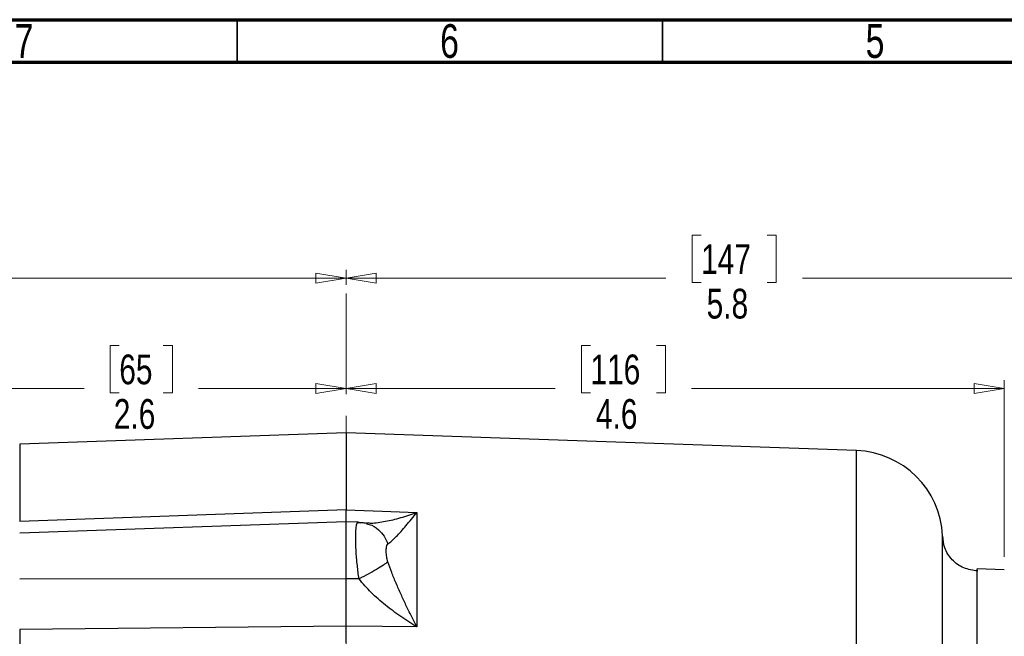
# Model space of a CAD drawing. Header units: inches. Extents: x 0.6 to 16.3, y 0.2 to 11.5.
# Tile 8 of 15: x 3.5 to 8.1, y 8.6 to 11.5. Entities that reach past the tile are written whole.
import ezdxf

# ---------------------------------------------------------------- set-up
doc = ezdxf.new("R2010")
doc.units = ezdxf.units.IN
doc.header["$MEASUREMENT"] = 0
doc.linetypes.add('CENTERX2', pattern=[0.8, 0.5, -0.1, 0.1, -0.1])
doc.styles.add('SLDTEXTSTYLE0', font='TXT', dxfattribs={"width": 0.75})
doc.dimstyles.new('SLDDIMSTYLE1', dxfattribs={"dimtxt": 0.137795, "dimasz": 0.14, "dimexe": 0, "dimexo": 0.0625, "dimgap": 0.034449, "dimtad": 0, "dimdec": 1, "dimlfac": 1.5, "dimrnd": 1e-09, "dimzin": 12, "dimdsep": 46, "dimtxsty": 'SLDTEXTSTYLE0', "dimblk1": 'CLOSED', "dimblk2": 'CLOSED', "dimsah": 1, "dimcen": 0.09, "dimadec": 0, "dimazin": 3, "dimtfac": 1, "dimtofl": 0, "dimtmove": 0, "dimatfit": 3, "dimldrblk": 'CLOSED', "dimfxl": 0, "dimfrac": 2, "dimtolj": 1, "dimtzin": 12, "dimarcsym": 0})
doc.dimstyles.new('SLDDIMSTYLE3', dxfattribs={"dimtxt": 0.137795, "dimasz": 0.14, "dimexe": 0, "dimexo": 0.0625, "dimgap": 0.034449, "dimtad": 0, "dimdec": 1, "dimlfac": 1.5, "dimrnd": 1e-09, "dimzin": 12, "dimdsep": 46, "dimtxsty": 'SLDTEXTSTYLE0', "dimblk1": 'CLOSED', "dimblk2": 'CLOSED', "dimsah": 1, "dimcen": 0.09, "dimadec": 0, "dimazin": 3, "dimtfac": 1, "dimtdec": 1, "dimtofl": 0, "dimtmove": 0, "dimatfit": 3, "dimldrblk": 'CLOSED', "dimfxl": 0, "dimfrac": 2, "dimtolj": 1, "dimtzin": 12, "dimarcsym": 0})

# ---------------------------------------------------------------- blocks, each defined once
blk = doc.blocks.new('_Closed')
at = {"color": 0, "linetype": 'ByBlock', "lineweight": -2}
for p, q in [((-1, 0.166667), (0, 0)), ((-1, 0.166667), (-1, -0.166667)), ((0, 0), (-1, -0.166667)), ((0, 0), (-1, 0))]:
    blk.add_line(p, q, dxfattribs=at)
blk = doc.blocks.new('_D_6')
at = {"color": 7, "linetype": 'Continuous', "lineweight": 0}
for p, q in [((3.9824, 9.9872), (3.9404, 9.9872)), ((3.9404, 9.9872), (3.9404, 9.7685)), ((4.186, 9.9872), (4.228, 9.9872)), ((4.228, 9.9872), (4.228, 9.7685)), ((3.3151, 9.5229), (3.3151, 9.8281)), ((3.3151, 9.7887), (3.8196, 9.7887)), ((3.9404, 9.7685), (3.9824, 9.7685)), ((4.228, 9.7685), (4.186, 9.7685)), ((5.0314, 9.7887), (4.3488, 9.7887))]:
    blk.add_line(p, q, dxfattribs=at)
at = {"color": 7, "linetype": 'Continuous', "lineweight": 18, "xscale": 0.14, "yscale": 0.14, "rotation": 180.0000000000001}
blk.add_blockref('_Closed', (3.3151, 9.7887), dxfattribs=at)
at = {"color": 7, "linetype": 'Continuous', "lineweight": 18, "xscale": 0.14, "yscale": 0.14}
blk.add_blockref('_Closed', (5.0314, 9.7887), dxfattribs=at)
at = {"color": 7, "linetype": 'Continuous', "lineweight": 18, "char_height": 0.1378, "attachment_point": 1, "style": 'SLDTEXTSTYLE0'}
for s, insert in [('65', (3.9824, 9.9461)), ('2.6', (3.957, 9.7399))]:
    blk.add_mtext(s, dxfattribs=dict(at, insert=insert))
blk = doc.blocks.new('_D_7')
at = {"color": 7, "linetype": 'Continuous', "lineweight": 0}
for p, q in [((2.9959, 10.4978), (2.9539, 10.4978)), ((2.9539, 10.4978), (2.9539, 10.2791)), ((3.3013, 10.4978), (3.3433, 10.4978)), ((3.3433, 10.4978), (3.3433, 10.2791)), ((1.5761, 7.8677), (1.5761, 10.3387)), ((1.5761, 10.2994), (2.8331, 10.2994)), ((5.0314, 10.2994), (3.4641, 10.2994)), ((5.0314, 10.2679), (5.0314, 10.3387)), ((2.9539, 10.2791), (2.9959, 10.2791)), ((3.3433, 10.2791), (3.3013, 10.2791))]:
    blk.add_line(p, q, dxfattribs=at)
at = {"color": 7, "linetype": 'Continuous', "lineweight": 18, "xscale": 0.14, "yscale": 0.14, "rotation": 180.0000000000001}
blk.add_blockref('_Closed', (1.5761, 10.2994), dxfattribs=at)
at = {"color": 7, "linetype": 'Continuous', "lineweight": 18, "xscale": 0.14, "yscale": 0.14}
blk.add_blockref('_Closed', (5.0314, 10.2994), dxfattribs=at)
at = {"color": 7, "linetype": 'Continuous', "lineweight": 18, "char_height": 0.1378, "attachment_point": 1, "style": 'SLDTEXTSTYLE0'}
for s, insert in [('132', (2.9959, 10.4567)), ('5.2', (3.0213, 10.2505))]:
    blk.add_mtext(s, dxfattribs=dict(at, insert=insert))
blk = doc.blocks.new('_D_8')
at = {"color": 7, "linetype": 'Continuous', "lineweight": 0}
for p, q in [((6.6742, 10.4978), (6.6323, 10.4978)), ((6.6323, 10.4978), (6.6323, 10.2791)), ((6.9797, 10.4978), (7.0217, 10.4978)), ((7.0217, 10.4978), (7.0217, 10.2791)), ((5.0314, 10.2679), (5.0314, 10.3387)), ((5.0314, 10.2994), (6.5115, 10.2994)), ((8.8767, 10.2994), (7.1425, 10.2994)), ((8.8767, 9.7383), (8.8767, 10.3387)), ((6.6323, 10.2791), (6.6742, 10.2791)), ((7.0217, 10.2791), (6.9797, 10.2791))]:
    blk.add_line(p, q, dxfattribs=at)
at = {"color": 7, "linetype": 'Continuous', "lineweight": 18, "xscale": 0.14, "yscale": 0.14, "rotation": 180.0000000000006}
blk.add_blockref('_Closed', (5.0314, 10.2994), dxfattribs=at)
at = {"color": 7, "linetype": 'Continuous', "lineweight": 18, "xscale": 0.14, "yscale": 0.14}
blk.add_blockref('_Closed', (8.8767, 10.2994), dxfattribs=at)
at = {"color": 7, "linetype": 'Continuous', "lineweight": 18, "char_height": 0.1378, "attachment_point": 1, "style": 'SLDTEXTSTYLE0'}
for s, insert in [('147', (6.6742, 10.4567)), ('5.8', (6.6997, 10.2505))]:
    blk.add_mtext(s, dxfattribs=dict(at, insert=insert))
blk = doc.blocks.new('_D_9')
at = {"color": 7, "linetype": 'Continuous', "lineweight": 0}
for p, q in [((6.1621, 9.9872), (6.1202, 9.9872)), ((6.1202, 9.9872), (6.1202, 9.7685)), ((6.4676, 9.9872), (6.5096, 9.9872)), ((6.5096, 9.9872), (6.5096, 9.7685)), ((8.0767, 9.0102), (8.0767, 9.8281)), ((5.0314, 9.7887), (5.9994, 9.7887)), ((6.1202, 9.7685), (6.1621, 9.7685)), ((6.5096, 9.7685), (6.4676, 9.7685)), ((8.0767, 9.7887), (6.6304, 9.7887))]:
    blk.add_line(p, q, dxfattribs=at)
at = {"color": 7, "linetype": 'Continuous', "lineweight": 18, "xscale": 0.14, "yscale": 0.14, "rotation": 180.0000000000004}
blk.add_blockref('_Closed', (5.0314, 9.7887), dxfattribs=at)
at = {"color": 7, "linetype": 'Continuous', "lineweight": 18, "xscale": 0.14, "yscale": 0.14}
blk.add_blockref('_Closed', (8.0767, 9.7887), dxfattribs=at)
at = {"color": 7, "linetype": 'Continuous', "lineweight": 18, "char_height": 0.1378, "attachment_point": 1, "style": 'SLDTEXTSTYLE0'}
for s, insert in [('116', (6.1621, 9.9461)), ('4.6', (6.1876, 9.7399))]:
    blk.add_mtext(s, dxfattribs=dict(at, insert=insert))

msp = doc.modelspace()

# ---------------------------------------------------------------- linework, layer by layer
at = {"color": 7, "linetype": 'Continuous', "lineweight": 70}
for p, q in [((0.5906, 11.4961), (16.3386, 11.4961)), ((0.7874, 11.2992), (16.1417, 11.2992))]:
    msp.add_line(p, q, dxfattribs=at)
at = {"color": 7, "linetype": 'Continuous', "lineweight": 35}
for p, q in [((4.5276, 11.2992), (4.5276, 11.4961)), ((6.4961, 11.2992), (6.4961, 11.4961))]:
    msp.add_line(p, q, dxfattribs=at)
at = {"color": 7, "linetype": 'CENTERX2', "lineweight": 18}
msp.add_line((5.0314, 4.1629), (5.0314, 10.2286), dxfattribs=at)
at = {"color": 7, "linetype": 'Continuous', "lineweight": 25}
for p, q in [((5.0314, 9.5842), (3.5217, 9.5315)), ((7.3925, 9.5017), (5.0314, 9.5842)), ((5.0314, 9.5842), (5.0314, 9.2268)), ((3.5217, 9.5315), (3.5217, 9.1738)), ((5.0314, 9.2268), (3.5217, 9.1738)), ((5.0314, 9.2268), (5.1981, 9.2209)), ((5.1981, 9.2209), (5.3589, 9.2153)), ((5.3589, 9.2153), (5.3589, 8.6849)), ((5.0314, 9.1714), (3.5217, 9.1186)), ((5.0883, 9.1694), (5.0314, 9.1714)), ((5.0314, 8.9077), (5.0314, 9.1714)), ((5.0916, 9.1682), (5.0882, 9.1694)), ((5.2236, 9.067), (5.2252, 9.0686)), ((7.791, 9.106), (7.791, 9.1064)), ((5.0916, 8.9076), (5.0883, 8.9304)), ((8.0767, 8.949), (7.9515, 8.9533)), ((5.0314, 8.9077), (3.5217, 8.9059)), ((5.0916, 8.9076), (5.0314, 8.9077)), ((5.0314, 8.6884), (3.5217, 8.6725)), ((3.5217, 8.6725), (3.5217, 6.3892)), ((5.0314, 8.6107), (5.0314, 8.6884)), ((5.1981, 8.6866), (5.0314, 8.6884)), ((5.3589, 8.6849), (5.1981, 8.6866))]:
    msp.add_line(p, q, dxfattribs=at)
at = {"color": 8, "linetype": 'Continuous', "lineweight": 25}
for p, q in [((7.3925, 7.5308), (7.3925, 9.5017)), ((5.0916, 9.1682), (5.0969, 9.1672))]:
    msp.add_line(p, q, dxfattribs=at)
at = {"color": 7, "linetype": 'Continuous', "lineweight": 25}
msp.add_arc((7.3781, 9.0886), 0.4133, 2.4565, 88, dxfattribs=at)
for points, knots in [([(5.0314, 9.17), (5.0314, 9.1698), (5.0314, 9.1693), (5.0314, 9.1783), (5.0314, 9.1965), (5.0314, 9.2167), (5.0314, 9.2268)], [0, 0, 0, 0, 0.0793171, 0.3862007, 0.6930893, 1, 1, 1, 1]), ([(5.2252, 9.0686), (5.231, 9.0732), (5.2429, 9.0827), (5.2635, 9.103), (5.2857, 9.1266), (5.3093, 9.1536), (5.3336, 9.1829), (5.3505, 9.2045), (5.3589, 9.2153)], [0, 0, 0, 0, 0.1486331, 0.3078873, 0.4785515, 0.6434185, 0.8214681, 1, 1, 1, 1]), ([(5.0883, 8.9304), (5.0858, 8.9516), (5.0806, 8.995), (5.0769, 9.0549), (5.0757, 9.1051), (5.0772, 9.1417), (5.0811, 9.1651), (5.0859, 9.168), (5.0882, 9.1694)], [0, 0, 0, 0, 0.169429, 0.348501, 0.514024, 0.677625, 0.839536, 1, 1, 1, 1]), ([(5.1269, 9.1638), (5.1193, 9.1653), (5.1036, 9.1685), (5.0899, 9.1673), (5.0827, 9.1667)], [0, 0, 0, 0, 0.479904, 1, 1, 1, 1]), ([(5.131, 9.1655), (5.1288, 9.1652), (5.1259, 9.1649), (5.1265, 9.1645), (5.1267, 9.1644)], [0, 0, 0, 0, 0.74825, 1, 1, 1, 1]), ([(5.2252, 8.9862), (5.2232, 8.9942), (5.2186, 9.0116), (5.2172, 9.035), (5.2178, 9.0554), (5.2218, 9.0633), (5.2236, 9.067)], [0, 0, 0, 0, 0.223044, 0.490182, 0.763245, 1, 1, 1, 1]), ([(7.7908, 7.5308), (7.7909, 7.5996), (7.7909, 7.7372), (7.791, 7.9396), (7.791, 8.095), (7.791, 8.209), (7.791, 8.2884), (7.791, 8.3737), (7.791, 8.4636), (7.791, 8.5568), (7.7909, 8.6331), (7.7909, 8.6924), (7.7909, 8.7347), (7.7908, 8.7748), (7.7908, 8.8126), (7.7908, 8.8655), (7.7908, 8.9282), (7.7909, 8.9799), (7.7909, 9.0123), (7.7909, 9.0314), (7.7909, 9.0474), (7.791, 9.0607), (7.791, 9.0717), (7.791, 9.0806), (7.791, 9.091), (7.791, 9.0997), (7.791, 9.1044), (7.791, 9.1053), (7.791, 9.1056)], [0, 0, 0, 0, 0.084698, 0.169321, 0.253898, 0.286494, 0.323021, 0.363487, 0.4079, 0.456268, 0.508604, 0.534744, 0.560739, 0.586587, 0.612286, 0.637836, 0.701018, 0.763227, 0.789007, 0.813437, 0.836518, 0.858251, 0.878639, 0.897681, 0.915378, 0.957117, 0.988713, 1, 1, 1, 1]), ([(7.9535, 8.9441), (7.9315, 8.9472), (7.8876, 8.9534), (7.8329, 8.9935), (7.7977, 9.0471), (7.7936, 9.0874), (7.7918, 9.1057)], [0, 0, 0, 0, 0.261613, 0.522372, 0.782691, 1, 1, 1, 1]), ([(5.2252, 8.9862), (5.2189, 8.9814), (5.2063, 8.9718), (5.1741, 8.9519), (5.135, 8.9299), (5.1061, 8.915), (5.0916, 8.9076)], [0, 0, 0, 0, 0.2500574, 0.5, 0.7499426, 1, 1, 1, 1]), ([(5.3589, 8.6849), (5.3505, 8.7016), (5.3336, 8.7348), (5.3093, 8.785), (5.2857, 8.8355), (5.2635, 8.8858), (5.2429, 8.9359), (5.231, 8.9698), (5.2252, 8.9862)], [0, 0, 0, 0, 0.178529, 0.356578, 0.521448, 0.69211, 0.851366, 1, 1, 1, 1]), ([(7.9514, 6.1084), (7.9514, 6.1137), (7.9514, 6.1243), (7.9514, 6.2088), (7.9514, 6.3403), (7.9514, 6.5185), (7.9514, 6.7354), (7.9514, 6.9829), (7.9514, 7.2514), (7.9514, 7.5307), (7.9514, 7.81), (7.9515, 8.0785), (7.9515, 8.326), (7.9515, 8.5429), (7.9515, 8.7212), (7.9515, 8.8527), (7.9515, 8.9374), (7.9515, 8.948), (7.9515, 8.9533)], [0, 0, 0, 0, 0.0625, 0.125, 0.1875, 0.25, 0.3125, 0.375, 0.4375, 0.5, 0.5625, 0.625, 0.6875, 0.75, 0.8125, 0.875, 0.9375, 1, 1, 1, 1]), ([(5.0314, 8.6884), (5.0314, 8.7049), (5.0314, 8.7378), (5.0314, 8.7928), (5.0314, 8.8499), (5.0314, 8.8884), (5.0314, 8.9077)], [0, 0, 0, 0, 0.250013, 0.500008, 0.749999, 1, 1, 1, 1]), ([(5.3589, 8.6849), (5.3342, 8.7006), (5.2849, 8.7317), (5.2138, 8.7849), (5.147, 8.842), (5.1098, 8.886), (5.0916, 8.9076)], [0, 0, 0, 0, 0.257954, 0.513511, 0.761782, 1, 1, 1, 1])]:
    msp.add_open_spline(points, degree=3, knots=knots, dxfattribs=at)
at = {"color": 8, "linetype": 'Continuous', "lineweight": 25}
for points, knots in [([(5.1308, 9.1667), (5.1364, 9.1663), (5.1613, 9.1649), (5.214, 9.1735), (5.2848, 9.1893), (5.3341, 9.2066), (5.3589, 9.2153)], [0, 0, 0, 0, 0.086468, 0.384195, 0.69066, 1, 1, 1, 1]), ([(5.1265, 9.1621), (5.1308, 9.1615), (5.1511, 9.1587), (5.1797, 9.1384), (5.209, 9.1066), (5.2198, 9.0813), (5.2252, 9.0686)], [0, 0, 0, 0, 0.093878, 0.445765, 0.722859, 1, 1, 1, 1])]:
    msp.add_open_spline(points, degree=3, knots=knots, dxfattribs=at)

# ---------------------------------------------------------------- texts
at = {"color": 7, "linetype": 'Continuous', "lineweight": 0, "char_height": 0.1562, "attachment_point": 2, "style": 'SLDTEXTSTYLE0'}
for s, insert in [('7', (3.5417, 11.4754)), ('6', (5.5102, 11.4754)), ('5', (7.4787, 11.4754))]:
    msp.add_mtext(s, dxfattribs=dict(at, insert=insert))

# ---------------------------------------------------------------- dimensions: what is measured, and where the dimension line sits
at = {"color": 7, "linetype": 'Continuous', "lineweight": 18}
for base, p1, p2, dimstyle, picture, middle in [((1.5761, 10.2994), (5.0314, 10.2286), (1.5761, 7.8283), 'SLDDIMSTYLE3', '_D_7', (3.1486, 10.2994)), ((3.3151, 9.7887), (5.0314, 10.2286), (3.3151, 9.4835), 'SLDDIMSTYLE3', '_D_6', (4.0842, 9.7887)), ((5.0314, 9.7887), (8.0767, 8.9708), (5.0314, 10.2286), 'SLDDIMSTYLE1', '_D_9', (6.3149, 9.7887))]:
    dim = msp.add_linear_dim(base=base, p1=p1, p2=p2, dimstyle=dimstyle, dxfattribs=at)
    dim.commit()
    dim.dimension.update_dxf_attribs({"geometry": picture, "text_midpoint": middle, "dimtype": 160})
dim = msp.add_linear_dim(base=(5.0314, 10.2994), p1=(8.8767, 9.699), p2=(5.0314, 10.2286), angle=0, dimstyle='SLDDIMSTYLE3', dxfattribs=at)
dim.commit()
dim.dimension.update_dxf_attribs({"geometry": '_D_8', "text_midpoint": (6.827, 10.2994), "dimtype": 160})

doc.saveas('drawing.dxf')
